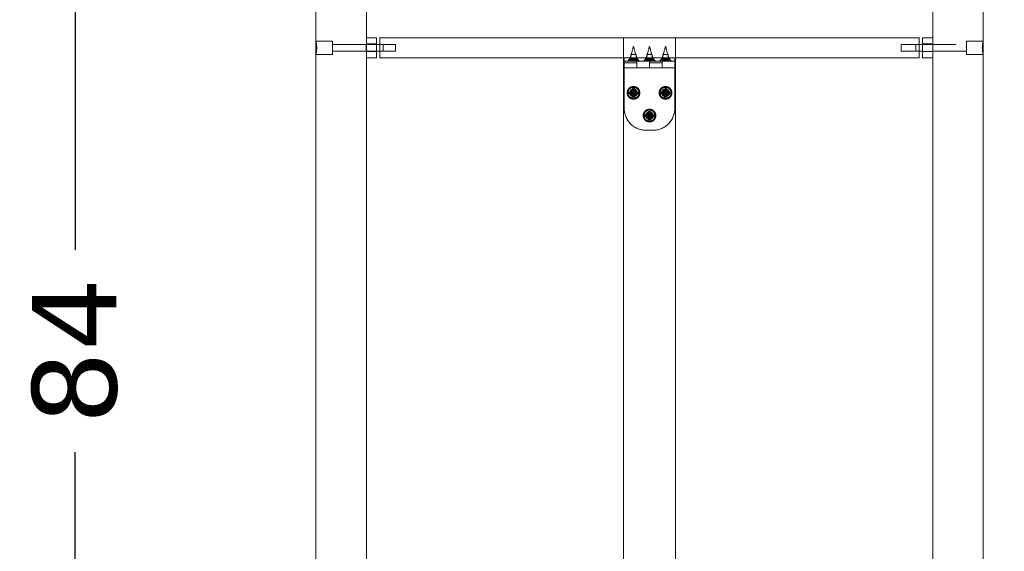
# Model space of a CAD drawing. Header units: centimetres. Extents: x 43 to 219, y 1 to 250.
# Tile 7 of 11: x 47 to 105, y 152 to 184. Entities that reach past the tile are written whole.
import ezdxf

# ---------------------------------------------------------------- set-up
doc = ezdxf.new("R2010")
doc.units = ezdxf.units.CM
doc.header["$MEASUREMENT"] = 0
doc.linetypes.add('Nascosto', pattern=[4, 2, -2])
doc.layers.add('Make2D$Nascosto$Curve', color=7, linetype='Nascosto', true_color=0x8c8c8c)
doc.layers.add('Make2D$Visibile$Curve', color=7, linetype='Continuous', true_color=0x000000)
doc.layers.add('Make2D$Visibile$CurveSilhouetteScena', color=7, linetype='Continuous', lineweight=50, true_color=0x000000)
doc.styles.get("Standard").update_dxf_attribs({"font": 'verdana.ttf'})
doc.dimstyles.new('MDF', dxfattribs={"dimtxt": 5, "dimasz": 2.5, "dimexe": 0.18, "dimexo": 0.0625, "dimgap": 2, "dimtad": 0, "dimdec": 0, "dimrnd": 1, "dimzin": 0, "dimdsep": 46, "dimtxsty": 'Standard', "dimblk": 'DOT', "dimcen": 0.09, "dimse1": 1, "dimse2": 1, "dimclrd": 1, "dimclrt": 1, "dimadec": 0, "dimazin": 0, "dimtfac": 1, "dimtdec": 0, "dimtofl": 0, "dimtmove": 0, "dimatfit": 3, "dimldrblk": 'DOTBLANK', "dimfxl": 1, "dimtfillclr": 1, "dimtolj": 1, "dimtzin": 0, "dimarcsym": 0})

# ---------------------------------------------------------------- blocks, each defined once
blk = doc.blocks.new('_Dot')
at = {"color": 0, "linetype": 'ByBlock', "lineweight": -2}
blk.add_line((-0.5, 0), (-1, 0), dxfattribs=at)
at = {"color": 0, "linetype": 'ByBlock', "const_width": 0.5}
blk.add_lwpolyline([(-0.25, 0, 1), (0.25, 0, 1)], format="xyb", close=True, dxfattribs=at)
blk = doc.blocks.new('*D22')
at = {"color": 1, "lineweight": -2, "transparency": 16777216}
for p, q in [((66.621, 224.129), (77.905, 224.129)), ((101.221, 224.129), (89.938, 224.129))]:
    blk.add_line(p, q, dxfattribs=at)
at = {"layer": 'Defpoints', "color": 0, "transparency": 16777216}
for p in [(103.721, 224.129), (64.121, 165.542), (103.721, 165.542)]:
    blk.add_point(p, dxfattribs=at)
at = {"color": 1, "lineweight": -2, "transparency": 16777216, "xscale": 2.5, "yscale": 2.5, "zscale": 2.5, "rotation": 180}
blk.add_blockref('_Dot', (64.121, 224.129), dxfattribs=at)
at = {"color": 1, "lineweight": -2, "transparency": 16777216, "xscale": 2.5, "yscale": 2.5, "zscale": 2.5}
blk.add_blockref('_Dot', (103.721, 224.129), dxfattribs=at)
at = {"color": 1, "transparency": 16777216, "insert": (83.921, 224.129), "char_height": 5, "attachment_point": 5}
blk.add_mtext('\\A1;40', dxfattribs=at)
blk = doc.blocks.new('_DotBlank')
at = {"color": 0, "linetype": 'ByBlock', "lineweight": -2}
blk.add_line((-0.5, 0), (-1, 0), dxfattribs=at)
blk.add_circle((0, 0), 0.5, dxfattribs=at)
blk = doc.blocks.new('*D23')
at = {"color": 1, "lineweight": -2, "transparency": 16777216}
for p, q in [((49.835, 203.842), (49.835, 170.143)), ((49.835, 124.442), (49.835, 158.141))]:
    blk.add_line(p, q, dxfattribs=at)
at = {"layer": 'Defpoints', "color": 0, "transparency": 16777216}
for p in [(65.621, 206.342), (49.835, 121.942), (65.621, 121.942)]:
    blk.add_point(p, dxfattribs=at)
at = {"color": 1, "lineweight": -2, "transparency": 16777216, "xscale": 2.5, "yscale": 2.5, "zscale": 2.5}
for p, rotation in [((49.835, 206.342), 90), ((49.835, 121.942), 270)]:
    blk.add_blockref('_Dot', p, dxfattribs=dict(at, rotation=rotation))
at = {"color": 1, "transparency": 16777216, "insert": (49.835, 164.142), "char_height": 5, "attachment_point": 5, "rotation": 90}
blk.add_mtext('\\A1;84', dxfattribs=at)

msp = doc.modelspace()

# ---------------------------------------------------------------- linework, layer by layer
at = {"layer": 'Make2D$Nascosto$Curve', "color": 0, "lineweight": 9}
for points, degree in [([(64.121, 182.542), (64.621, 182.542), (65.121, 182.542)], 2), ([(65.121, 182.342), (66.121, 182.342), (67.121, 182.342)], 2), ([(67.121, 182.367), (67.421, 182.367), (67.721, 182.367)], 2), ([(67.121, 182.342), (67.421, 182.342), (67.721, 182.342)], 2), ([(67.921, 182.342), (68.021, 182.342), (68.121, 182.342)], 2), ([(68.121, 182.342), (68.489, 182.342), (68.857, 182.342)], 2), ([(82.371, 181.542), (82.371, 182.142), (82.371, 182.742)], 2), ([(85.471, 182.742), (85.471, 182.142), (85.471, 181.542)], 2), ([(98.857, 182.342), (99.389, 182.342), (99.921, 182.342)], 2), ([(100.121, 182.367), (100.421, 182.367), (100.721, 182.367)], 2), ([(100.121, 182.342), (101.421, 182.342), (102.721, 182.342)], 2), ([(102.721, 182.542), (103.221, 182.542), (103.721, 182.542)], 2), ([(65.121, 181.742), (64.621, 181.742), (64.121, 181.742)], 2), ([(67.121, 181.942), (66.121, 181.942), (65.121, 181.942)], 2), ([(67.721, 181.942), (67.421, 181.942), (67.121, 181.942)], 2), ([(67.721, 181.917), (67.421, 181.917), (67.121, 181.917)], 2), ([(68.121, 181.942), (68.021, 181.942), (67.921, 181.942)], 2), ([(68.857, 181.942), (68.489, 181.942), (68.121, 181.942)], 2), ([(82.771, 181.542), (82.795, 181.609), (82.818, 181.675), (82.841, 181.742)], 3), ([(82.821, 181.542), (82.821, 181.642), (82.821, 181.742)], 2), ([(83.101, 181.742), (83.125, 181.675), (83.148, 181.609), (83.171, 181.542)], 3), ([(83.121, 181.742), (83.121, 181.642), (83.121, 181.542)], 2), ([(83.721, 181.542), (83.745, 181.609), (83.768, 181.675), (83.791, 181.742)], 3), ([(83.771, 181.542), (83.771, 181.642), (83.771, 181.742)], 2), ([(84.051, 181.742), (84.075, 181.675), (84.098, 181.609), (84.121, 181.542)], 3), ([(84.071, 181.742), (84.071, 181.642), (84.071, 181.542)], 2), ([(84.671, 181.542), (84.695, 181.609), (84.718, 181.675), (84.741, 181.742)], 3), ([(84.721, 181.542), (84.721, 181.642), (84.721, 181.742)], 2), ([(85.001, 181.742), (85.025, 181.675), (85.048, 181.609), (85.071, 181.542)], 3), ([(85.021, 181.742), (85.021, 181.642), (85.021, 181.542)], 2), ([(99.921, 181.942), (99.389, 181.942), (98.857, 181.942)], 2), ([(102.721, 181.942), (101.421, 181.942), (100.121, 181.942)], 2), ([(100.721, 181.917), (100.421, 181.917), (100.121, 181.917)], 2), ([(103.721, 181.742), (103.221, 181.742), (102.721, 181.742)], 2), ([(82.421, 181.242), (82.796, 181.242), (83.171, 181.242)], 2), ([(82.596, 181.342), (82.671, 181.417), (82.746, 181.492)], 2), ([(82.646, 181.342), (82.688, 181.409), (82.73, 181.475), (82.771, 181.542)], 3), ([(82.721, 181.342), (82.754, 181.385), (82.787, 181.429)], 2), ([(82.746, 181.492), (82.746, 181.517), (82.746, 181.542)], 2), ([(82.76, 181.342), (82.773, 181.385), (82.787, 181.429)], 2), ([(82.787, 181.429), (82.879, 181.429), (82.971, 181.429)], 2), ([(82.83, 181.342), (82.862, 181.385), (82.895, 181.429)], 2), ([(82.922, 181.342), (82.908, 181.385), (82.895, 181.429)], 2), ([(82.971, 181.429), (82.939, 181.385), (82.906, 181.342)], 2), ([(82.906, 181.342), (82.914, 181.342), (82.922, 181.342)], 2), ([(82.944, 181.342), (82.958, 181.385), (82.971, 181.429)], 2), ([(82.999, 181.342), (82.985, 181.385), (82.971, 181.429)], 2), ([(83.037, 181.342), (83.004, 181.385), (82.971, 181.429)], 2), ([(83.048, 181.429), (83.01, 181.429), (82.971, 181.429)], 2), ([(83.021, 181.342), (83.035, 181.385), (83.048, 181.429)], 2), ([(83.156, 181.429), (83.102, 181.429), (83.048, 181.429)], 2), ([(83.113, 181.342), (83.081, 181.385), (83.048, 181.429)], 2), ([(83.222, 181.342), (83.167, 181.342), (83.113, 181.342)], 2), ([(83.183, 181.342), (83.17, 181.385), (83.156, 181.429)], 2), ([(83.222, 181.342), (83.189, 181.385), (83.156, 181.429)], 2), ([(83.171, 181.542), (83.213, 181.475), (83.255, 181.409), (83.296, 181.342)], 3), ([(83.196, 181.542), (83.196, 181.517), (83.196, 181.492)], 2), ([(83.196, 181.492), (83.271, 181.417), (83.346, 181.342)], 2), ([(83.546, 181.342), (83.621, 181.417), (83.696, 181.492)], 2), ([(83.596, 181.342), (83.638, 181.409), (83.68, 181.475), (83.721, 181.542)], 3), ([(83.671, 181.342), (83.704, 181.385), (83.737, 181.429)], 2), ([(83.696, 181.492), (83.696, 181.517), (83.696, 181.542)], 2), ([(83.71, 181.342), (83.723, 181.385), (83.737, 181.429)], 2), ([(83.737, 181.429), (83.829, 181.429), (83.921, 181.429)], 2), ([(83.78, 181.342), (83.812, 181.385), (83.845, 181.429)], 2), ([(83.872, 181.342), (83.858, 181.385), (83.845, 181.429)], 2), ([(83.921, 181.429), (83.889, 181.385), (83.856, 181.342)], 2), ([(83.856, 181.342), (83.864, 181.342), (83.872, 181.342)], 2), ([(83.894, 181.342), (83.908, 181.385), (83.921, 181.429)], 2), ([(83.949, 181.342), (83.935, 181.385), (83.921, 181.429)], 2), ([(83.987, 181.342), (83.954, 181.385), (83.921, 181.429)], 2), ([(83.998, 181.429), (83.96, 181.429), (83.921, 181.429)], 2), ([(83.921, 181.242), (84.296, 181.242), (84.671, 181.242)], 2), ([(83.971, 181.342), (83.985, 181.385), (83.998, 181.429)], 2), ([(84.106, 181.429), (84.052, 181.429), (83.998, 181.429)], 2), ([(84.063, 181.342), (84.031, 181.385), (83.998, 181.429)], 2), ([(84.122, 181.342), (84.092, 181.342), (84.063, 181.342)], 2), ([(84.133, 181.342), (84.12, 181.385), (84.106, 181.429)], 2), ([(84.172, 181.342), (84.139, 181.385), (84.106, 181.429)], 2), ([(84.121, 181.542), (84.163, 181.475), (84.205, 181.409), (84.246, 181.342)], 3), ([(84.146, 181.542), (84.146, 181.517), (84.146, 181.492)], 2), ([(84.146, 181.492), (84.221, 181.417), (84.296, 181.342)], 2), ([(84.496, 181.342), (84.571, 181.417), (84.646, 181.492)], 2), ([(84.546, 181.342), (84.588, 181.409), (84.63, 181.475), (84.671, 181.542)], 3), ([(84.621, 181.342), (84.654, 181.385), (84.687, 181.429)], 2), ([(84.646, 181.492), (84.646, 181.517), (84.646, 181.542)], 2), ([(84.66, 181.342), (84.673, 181.385), (84.687, 181.429)], 2), ([(84.687, 181.429), (84.779, 181.429), (84.871, 181.429)], 2), ([(84.73, 181.342), (84.762, 181.385), (84.795, 181.429)], 2), ([(84.822, 181.342), (84.808, 181.385), (84.795, 181.429)], 2), ([(84.871, 181.429), (84.839, 181.385), (84.806, 181.342)], 2), ([(84.806, 181.342), (84.814, 181.342), (84.822, 181.342)], 2), ([(84.844, 181.342), (84.858, 181.385), (84.871, 181.429)], 2), ([(84.899, 181.342), (84.885, 181.385), (84.871, 181.429)], 2), ([(84.937, 181.342), (84.904, 181.385), (84.871, 181.429)], 2), ([(84.948, 181.429), (84.91, 181.429), (84.871, 181.429)], 2), ([(84.921, 181.342), (84.935, 181.385), (84.948, 181.429)], 2), ([(85.056, 181.429), (85.002, 181.429), (84.948, 181.429)], 2), ([(85.013, 181.342), (84.981, 181.385), (84.948, 181.429)], 2), ([(85.122, 181.342), (85.067, 181.342), (85.013, 181.342)], 2), ([(85.083, 181.342), (85.07, 181.385), (85.056, 181.429)], 2), ([(85.122, 181.342), (85.089, 181.385), (85.056, 181.429)], 2), ([(85.071, 181.542), (85.113, 181.475), (85.155, 181.409), (85.196, 181.342)], 3), ([(85.096, 181.542), (85.096, 181.517), (85.096, 181.492)], 2), ([(85.096, 181.492), (85.171, 181.417), (85.246, 181.342)], 2), ([(83.171, 180.959), (82.796, 180.959), (82.421, 180.959)], 2), ([(83.171, 180.959), (83.546, 180.959), (83.921, 180.959)], 2), ([(84.671, 180.959), (84.296, 180.959), (83.921, 180.959)], 2), ([(84.671, 180.959), (85.046, 180.959), (85.421, 180.959)], 2)]:
    msp.add_open_spline(points, degree=degree, dxfattribs=at)
for points, weights in [([(65.121, 182.542), (65.121, 182.542), (65.121, 182.394)], [1, 0.835259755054, 0.855838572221]), ([(65.121, 182.342), (65.121, 182.37), (65.121, 182.394)], [0.961633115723, 0.977554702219, 1]), ([(68.857, 182.342), (68.857, 182.342), (68.857, 182.142)], [1, 0.707106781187, 1]), ([(68.857, 182.142), (68.857, 181.942), (68.857, 181.942)], [1, 0.707106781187, 1]), ([(99.721, 182.074), (99.721, 181.942), (99.721, 181.942)], [1, 0.818864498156, 1]), ([(102.721, 181.742), (102.721, 181.742), (102.721, 181.8)], [1, 0.896294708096, 0.866027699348]), ([(82.746, 181.492), (82.746, 181.492), (82.971, 181.492)], [0.999999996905, 0.707106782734, 1]), ([(82.971, 181.492), (83.196, 181.492), (83.196, 181.492)], [1, 0.707106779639, 1.00000000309]), ([(83.696, 181.492), (83.696, 181.492), (83.921, 181.492)], [0.999999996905, 0.707106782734, 1]), ([(83.921, 181.492), (84.146, 181.492), (84.146, 181.492)], [1, 0.707106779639, 1.00000000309]), ([(84.646, 181.492), (84.646, 181.492), (84.871, 181.492)], [0.999999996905, 0.707106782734, 1]), ([(84.871, 181.492), (85.096, 181.492), (85.096, 181.492)], [1, 0.707106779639, 1.00000000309])]:
    msp.add_rational_spline(points, weights, degree=2, dxfattribs=at)
for points, weights, knots in [([(65.121, 182.342), (65.121, 182.249), (65.121, 182.142), (65.121, 181.742), (65.121, 181.742)], [0.868347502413, 0.900099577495, 1, 0.707106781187, 1], [4.140108, 4.140108, 4.140108, 6.283185, 6.283185, 12.566371, 12.566371, 12.566371]), ([(68.121, 181.942), (68.121, 181.942), (68.121, 182.142), (68.121, 182.342), (68.121, 182.342)], [1, 0.707106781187, 1, 0.707106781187, 1], [1.314911, 1.314911, 1.314911, 4.456504, 4.456504, 7.598096, 7.598096, 7.598096]), ([(98.857, 181.942), (98.857, 181.942), (98.857, 182.142), (98.857, 182.342), (98.857, 182.342)], [1, 0.707106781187, 1, 0.707106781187, 1], [3.141595, 3.141595, 3.141595, 6.283189, 6.283189, 9.424784, 9.424784, 9.424784]), ([(99.721, 182.342), (99.721, 182.342), (99.721, 182.257), (99.721, 182.172), (99.721, 182.074)], [1, 0.887126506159, 1, 0.887126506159, 1], [8.728651, 8.728651, 8.728651, 10.647511, 10.647511, 12.566371, 12.566371, 12.566371]), ([(102.721, 182.542), (102.721, 182.542), (102.721, 182.25), (102.721, 181.957), (102.721, 181.8)], [1, 0.796566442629, 1, 0.796566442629, 1], [14.745508, 14.745508, 14.745508, 19.939125, 19.939125, 25.132741, 25.132741, 25.132741]), ([(82.821, 181.742), (82.821, 181.742), (82.971, 181.742), (83.121, 181.742), (83.121, 181.742)], [1, 0.707106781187, 1, 0.707106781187, 1], [2.356194, 2.356194, 2.356194, 4.712389, 4.712389, 7.068583, 7.068583, 7.068583]), ([(83.771, 181.742), (83.771, 181.742), (83.921, 181.742), (84.071, 181.742), (84.071, 181.742)], [1, 0.707106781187, 1, 0.707106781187, 1], [2.356194, 2.356194, 2.356194, 4.712389, 4.712389, 7.068583, 7.068583, 7.068583]), ([(83.971, 181.742), (84.021, 181.742), (84.042, 181.742), (84.051, 181.742), (84.051, 181.742)], [0.853553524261, 0.853693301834, 1, 0.923806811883, 0.887255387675], [5.106064, 5.106064, 5.106064, 6.126106, 6.126106, 6.65732, 6.65732, 6.65732]), ([(84.721, 181.742), (84.721, 181.742), (84.871, 181.742), (85.021, 181.742), (85.021, 181.742)], [1, 0.707106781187, 1, 0.707106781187, 1], [2.356194, 2.356194, 2.356194, 4.712389, 4.712389, 7.068583, 7.068583, 7.068583]), ([(83.048, 181.542), (83.125, 181.542), (83.156, 181.542), (83.171, 181.542), (83.171, 181.542)], [0.853553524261, 0.853693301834, 1, 0.923806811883, 0.887255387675], [7.855482, 7.855482, 7.855482, 9.424778, 9.424778, 10.242031, 10.242031, 10.242031]), ([(83.171, 181.542), (83.171, 181.542), (83.171, 181.435), (83.171, 181.394), (83.171, 181.342)], [1, 0.906794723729, 1, 0.96126087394, 0.954724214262], [0, 0, 0, 2.789424, 2.789424, 3.948798, 3.948798, 3.948798]), ([(83.921, 181.342), (83.921, 181.394), (83.921, 181.435), (83.921, 181.542), (83.921, 181.542)], [0.954724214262, 0.96126087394, 1, 0.906794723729, 1], [7.208896, 7.208896, 7.208896, 8.368271, 8.368271, 11.157695, 11.157695, 11.157695]), ([(84.671, 181.542), (84.671, 181.538), (84.671, 181.435), (84.671, 181.394), (84.671, 181.342)], [0.994356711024, 0.90970738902, 1, 0.96126087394, 0.954724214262], [0.08717, 0.08717, 0.08717, 2.789424, 2.789424, 3.948798, 3.948798, 3.948798]), ([(82.971, 179.142), (82.646, 179.142), (82.646, 179.467), (82.646, 179.792), (82.971, 179.792), (83.296, 179.792), (83.296, 179.467), (83.296, 179.142), (82.971, 179.142)], [1, 0.707106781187, 1, 0.707106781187, 1, 0.707106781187, 1, 0.707106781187, 1], [0, 0, 0, 5.105088, 5.105088, 10.210176, 10.210176, 15.315264, 15.315264, 20.420352, 20.420352, 20.420352]), ([(82.971, 179.242), (82.746, 179.242), (82.746, 179.467), (82.746, 179.692), (82.971, 179.692)], [1, 0.707106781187, 1, 0.707106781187, 1], [-9, -9, -9, -4.5, -4.5, 0, 0, 0]), ([(82.971, 179.267), (83.171, 179.267), (83.171, 179.467), (83.171, 179.667), (82.971, 179.667), (82.771, 179.667), (82.771, 179.467), (82.771, 179.267), (82.971, 179.267)], [1, 0.707106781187, 1, 0.707106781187, 1, 0.707106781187, 1, 0.707106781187, 1], [0, 0, 0, 3.141593, 3.141593, 6.283185, 6.283185, 9.424778, 9.424778, 12.566371, 12.566371, 12.566371]), ([(82.971, 179.317), (82.821, 179.317), (82.821, 179.467), (82.821, 179.617), (82.971, 179.617), (83.121, 179.617), (83.121, 179.467), (83.121, 179.317), (82.971, 179.317)], [1, 0.707106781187, 1, 0.707106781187, 1, 0.707106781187, 1, 0.707106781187, 1], [-9.424778, -9.424778, -9.424778, -7.068583, -7.068583, -4.712389, -4.712389, -2.356194, -2.356194, 0, 0, 0]), ([(82.971, 179.337), (83.101, 179.337), (83.101, 179.467), (83.101, 179.597), (82.971, 179.597), (82.841, 179.597), (82.841, 179.467), (82.841, 179.337), (82.971, 179.337)], [1, 0.707106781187, 1, 0.707106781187, 1, 0.707106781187, 1, 0.707106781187, 1], [0, 0, 0, 2.042035, 2.042035, 4.08407, 4.08407, 6.126106, 6.126106, 8.168141, 8.168141, 8.168141]), ([(82.971, 179.692), (83.196, 179.692), (83.196, 179.467), (83.196, 179.242), (82.971, 179.242)], [1, 0.707106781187, 1, 0.707106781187, 1], [-9, -9, -9, -4.5, -4.5, 0, 0, 0]), ([(85.195, 179.441), (85.169, 179.117), (84.845, 179.143), (84.521, 179.169), (84.548, 179.493), (84.574, 179.817), (84.898, 179.791), (85.221, 179.765), (85.195, 179.441)], [1, 0.707106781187, 1, 0.707106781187, 1, 0.707106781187, 1, 0.707106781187, 1], [0, 0, 0, 5.105088, 5.105088, 10.210176, 10.210176, 15.315264, 15.315264, 20.420352, 20.420352, 20.420352]), ([(84.871, 179.242), (84.646, 179.242), (84.646, 179.467), (84.646, 179.692), (84.871, 179.692)], [1, 0.707106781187, 1, 0.707106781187, 1], [-9, -9, -9, -4.5, -4.5, 0, 0, 0]), ([(85.071, 179.451), (85.087, 179.65), (84.888, 179.666), (84.688, 179.682), (84.672, 179.483), (84.656, 179.284), (84.855, 179.268), (85.055, 179.252), (85.071, 179.451)], [1, 0.707106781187, 1, 0.707106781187, 1, 0.707106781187, 1, 0.707106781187, 1], [0, 0, 0, 3.141593, 3.141593, 6.283185, 6.283185, 9.424778, 9.424778, 12.566371, 12.566371, 12.566371]), ([(84.871, 179.317), (84.721, 179.317), (84.721, 179.467), (84.721, 179.617), (84.871, 179.617), (85.021, 179.617), (85.021, 179.467), (85.021, 179.317), (84.871, 179.317)], [1, 0.707106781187, 1, 0.707106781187, 1, 0.707106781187, 1, 0.707106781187, 1], [-9.424778, -9.424778, -9.424778, -7.068583, -7.068583, -4.712389, -4.712389, -2.356194, -2.356194, 0, 0, 0]), ([(85.001, 179.457), (85.011, 179.586), (84.882, 179.597), (84.752, 179.607), (84.742, 179.477), (84.731, 179.348), (84.861, 179.337), (84.991, 179.327), (85.001, 179.457)], [1, 0.707106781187, 1, 0.707106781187, 1, 0.707106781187, 1, 0.707106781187, 1], [0, 0, 0, 2.042035, 2.042035, 4.08407, 4.08407, 6.126106, 6.126106, 8.168141, 8.168141, 8.168141]), ([(84.871, 179.692), (85.096, 179.692), (85.096, 179.467), (85.096, 179.242), (84.871, 179.242)], [1, 0.707106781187, 1, 0.707106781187, 1], [-9, -9, -9, -4.5, -4.5, 0, 0, 0]), ([(83.921, 177.792), (83.596, 177.792), (83.596, 178.117), (83.596, 178.442), (83.921, 178.442), (84.246, 178.442), (84.246, 178.117), (84.246, 177.792), (83.921, 177.792)], [1, 0.707106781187, 1, 0.707106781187, 1, 0.707106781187, 1, 0.707106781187, 1], [0, 0, 0, 5.105088, 5.105088, 10.210176, 10.210176, 15.315264, 15.315264, 20.420352, 20.420352, 20.420352]), ([(83.921, 177.892), (83.696, 177.892), (83.696, 178.117), (83.696, 178.342), (83.921, 178.342)], [1, 0.707106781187, 1, 0.707106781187, 1], [-9, -9, -9, -4.5, -4.5, 0, 0, 0]), ([(83.921, 177.917), (84.121, 177.917), (84.121, 178.117), (84.121, 178.317), (83.921, 178.317), (83.721, 178.317), (83.721, 178.117), (83.721, 177.917), (83.921, 177.917)], [1, 0.707106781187, 1, 0.707106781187, 1, 0.707106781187, 1, 0.707106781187, 1], [0, 0, 0, 3.141593, 3.141593, 6.283185, 6.283185, 9.424778, 9.424778, 12.566371, 12.566371, 12.566371]), ([(83.921, 177.967), (83.771, 177.967), (83.771, 178.117), (83.771, 178.267), (83.921, 178.267), (84.071, 178.267), (84.071, 178.117), (84.071, 177.967), (83.921, 177.967)], [1, 0.707106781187, 1, 0.707106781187, 1, 0.707106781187, 1, 0.707106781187, 1], [-9.424778, -9.424778, -9.424778, -7.068583, -7.068583, -4.712389, -4.712389, -2.356194, -2.356194, 0, 0, 0]), ([(83.921, 177.987), (84.051, 177.987), (84.051, 178.117), (84.051, 178.247), (83.921, 178.247), (83.791, 178.247), (83.791, 178.117), (83.791, 177.987), (83.921, 177.987)], [1, 0.707106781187, 1, 0.707106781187, 1, 0.707106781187, 1, 0.707106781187, 1], [0, 0, 0, 2.042035, 2.042035, 4.08407, 4.08407, 6.126106, 6.126106, 8.168141, 8.168141, 8.168141]), ([(83.921, 178.342), (84.146, 178.342), (84.146, 178.117), (84.146, 177.892), (83.921, 177.892)], [1, 0.707106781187, 1, 0.707106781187, 1], [-9, -9, -9, -4.5, -4.5, 0, 0, 0])]:
    msp.add_rational_spline(points, weights, degree=2, knots=knots, dxfattribs=at)
for points, knots in [([(82.841, 181.742), (82.881, 181.893), (82.92, 182.045), (82.96, 182.196), (82.964, 182.212), (82.968, 182.227), (82.971, 182.242)], [0.516748, 0.516748, 0.516748, 0.516748, 5.209402, 5.209402, 5.209402, 5.682984, 5.682984, 5.682984, 5.682984]), ([(82.971, 182.242), (82.975, 182.227), (82.979, 182.212), (82.983, 182.196), (83.023, 182.045), (83.062, 181.893), (83.101, 181.742)], [-0.473582, -0.473582, -0.473582, -0.473582, 0, 0, 0, 4.692655, 4.692655, 4.692655, 4.692655]), ([(83.791, 181.742), (83.831, 181.893), (83.87, 182.045), (83.91, 182.196), (83.914, 182.212), (83.918, 182.227), (83.921, 182.242)], [0.516748, 0.516748, 0.516748, 0.516748, 5.209402, 5.209402, 5.209402, 5.682984, 5.682984, 5.682984, 5.682984]), ([(83.921, 182.242), (83.925, 182.227), (83.929, 182.212), (83.933, 182.196), (83.973, 182.045), (84.012, 181.893), (84.051, 181.742)], [-0.473582, -0.473582, -0.473582, -0.473582, 0, 0, 0, 4.692655, 4.692655, 4.692655, 4.692655]), ([(84.741, 181.742), (84.781, 181.893), (84.82, 182.045), (84.86, 182.196), (84.864, 182.212), (84.868, 182.227), (84.871, 182.242)], [0.516748, 0.516748, 0.516748, 0.516748, 5.209402, 5.209402, 5.209402, 5.682984, 5.682984, 5.682984, 5.682984]), ([(84.871, 182.242), (84.875, 182.227), (84.879, 182.212), (84.883, 182.196), (84.923, 182.045), (84.962, 181.893), (85.001, 181.742)], [-0.473582, -0.473582, -0.473582, -0.473582, 0, 0, 0, 4.692655, 4.692655, 4.692655, 4.692655])]:
    msp.add_open_spline(points, degree=3, knots=knots, dxfattribs=at)
at = {"layer": 'Make2D$Visibile$Curve', "color": 0, "lineweight": 9}
for points in [[(64.121, 182.542), (64.121, 193.692), (64.121, 204.842)], [(103.721, 204.842), (103.721, 193.692), (103.721, 182.542)], [(67.121, 199.364), (67.121, 191.053), (67.121, 182.742)], [(100.721, 182.742), (100.721, 191.053), (100.721, 199.364)], [(67.121, 182.742), (67.421, 182.742), (67.721, 182.742)], [(67.721, 182.342), (67.821, 182.342), (67.921, 182.342)], [(67.921, 182.342), (67.921, 182.542), (67.921, 182.742)], [(99.921, 182.742), (99.921, 182.542), (99.921, 182.342)], [(99.921, 182.342), (100.021, 182.342), (100.121, 182.342)], [(100.121, 182.742), (100.421, 182.742), (100.721, 182.742)], [(64.121, 149.342), (64.121, 165.542), (64.121, 181.742)], [(67.921, 181.942), (67.821, 181.942), (67.721, 181.942)], [(67.921, 181.542), (67.921, 181.742), (67.921, 181.942)], [(100.121, 181.942), (100.021, 181.942), (99.921, 181.942)], [(99.921, 181.942), (99.921, 181.742), (99.921, 181.542)], [(103.721, 181.742), (103.721, 165.542), (103.721, 149.342)], [(67.121, 181.542), (67.121, 165.542), (67.121, 149.542)], [(67.721, 181.542), (67.421, 181.542), (67.121, 181.542)], [(82.371, 149.542), (82.371, 165.542), (82.371, 181.542)], [(82.421, 181.342), (82.421, 181.442), (82.421, 181.542)], [(83.721, 181.342), (83.921, 181.342), (84.121, 181.342)], [(85.421, 181.542), (85.421, 181.442), (85.421, 181.342)], [(85.471, 181.542), (85.471, 165.542), (85.471, 149.542)], [(100.721, 181.542), (100.421, 181.542), (100.121, 181.542)], [(100.721, 149.542), (100.721, 165.542), (100.721, 181.542)], [(82.421, 178.542), (82.421, 179.742), (82.421, 180.942)], [(83.171, 180.942), (82.796, 180.942), (82.421, 180.942)], [(83.921, 180.942), (83.546, 180.942), (83.171, 180.942)], [(84.671, 180.942), (84.296, 180.942), (83.921, 180.942)], [(85.421, 180.942), (85.046, 180.942), (84.671, 180.942)], [(85.421, 178.542), (85.421, 179.742), (85.421, 180.942)], [(82.721, 179.517), (82.746, 179.492), (82.771, 179.467)], [(82.921, 179.517), (82.821, 179.517), (82.721, 179.517)], [(82.721, 179.517), (82.721, 179.467), (82.721, 179.417)], [(82.721, 179.417), (82.746, 179.442), (82.771, 179.467)], [(82.721, 179.417), (82.821, 179.417), (82.921, 179.417)], [(82.771, 179.467), (82.871, 179.467), (82.971, 179.467)], [(82.921, 179.717), (82.946, 179.692), (82.971, 179.667)], [(82.921, 179.717), (82.921, 179.617), (82.921, 179.517)], [(83.021, 179.717), (82.971, 179.717), (82.921, 179.717)], [(82.921, 179.517), (82.946, 179.492), (82.971, 179.467)], [(82.921, 179.417), (82.946, 179.442), (82.971, 179.467)], [(82.921, 179.417), (82.921, 179.317), (82.921, 179.217)], [(83.021, 179.717), (82.996, 179.692), (82.971, 179.667)], [(82.971, 179.667), (82.971, 179.567), (82.971, 179.467)], [(82.971, 179.467), (82.996, 179.492), (83.021, 179.517)], [(82.971, 179.267), (82.971, 179.367), (82.971, 179.467)], [(83.171, 179.467), (83.071, 179.467), (82.971, 179.467)], [(83.021, 179.417), (82.996, 179.442), (82.971, 179.467)], [(83.021, 179.517), (83.021, 179.617), (83.021, 179.717)], [(83.221, 179.517), (83.121, 179.517), (83.021, 179.517)], [(83.021, 179.217), (83.021, 179.317), (83.021, 179.417)], [(83.021, 179.417), (83.121, 179.417), (83.221, 179.417)], [(83.221, 179.517), (83.196, 179.492), (83.171, 179.467)], [(83.221, 179.417), (83.196, 179.442), (83.171, 179.467)], [(83.221, 179.417), (83.221, 179.467), (83.221, 179.517)], [(84.626, 179.537), (84.622, 179.487), (84.618, 179.437)], [(84.618, 179.437), (84.645, 179.46), (84.672, 179.483)], [(84.618, 179.437), (84.718, 179.429), (84.818, 179.421)], [(84.626, 179.537), (84.649, 179.51), (84.672, 179.483)], [(84.826, 179.521), (84.726, 179.529), (84.626, 179.537)], [(84.672, 179.483), (84.772, 179.475), (84.871, 179.467)], [(84.818, 179.421), (84.81, 179.322), (84.802, 179.222)], [(84.818, 179.421), (84.845, 179.444), (84.871, 179.467)], [(84.842, 179.72), (84.834, 179.621), (84.826, 179.521)], [(84.871, 179.467), (84.849, 179.494), (84.826, 179.521)], [(84.842, 179.72), (84.865, 179.693), (84.888, 179.666)], [(84.941, 179.712), (84.892, 179.716), (84.842, 179.72)], [(84.855, 179.268), (84.863, 179.367), (84.871, 179.467)], [(84.888, 179.666), (84.879, 179.567), (84.871, 179.467)], [(84.925, 179.513), (84.898, 179.49), (84.871, 179.467)], [(85.071, 179.451), (84.971, 179.459), (84.871, 179.467)], [(84.917, 179.413), (84.894, 179.44), (84.871, 179.467)], [(84.941, 179.712), (84.914, 179.689), (84.888, 179.666)], [(84.901, 179.214), (84.909, 179.314), (84.917, 179.413)], [(84.917, 179.413), (85.017, 179.405), (85.117, 179.397)], [(84.925, 179.513), (84.933, 179.613), (84.941, 179.712)], [(85.125, 179.497), (85.025, 179.505), (84.925, 179.513)], [(85.125, 179.497), (85.098, 179.474), (85.071, 179.451)], [(85.117, 179.397), (85.094, 179.424), (85.071, 179.451)], [(85.117, 179.397), (85.121, 179.447), (85.125, 179.497)], [(82.921, 179.217), (82.946, 179.242), (82.971, 179.267)], [(82.921, 179.217), (82.971, 179.217), (83.021, 179.217)], [(83.021, 179.217), (82.996, 179.242), (82.971, 179.267)], [(84.802, 179.222), (84.829, 179.245), (84.855, 179.268)], [(84.802, 179.222), (84.851, 179.218), (84.901, 179.214)], [(84.901, 179.214), (84.878, 179.241), (84.855, 179.268)], [(83.871, 178.367), (83.896, 178.342), (83.921, 178.317)], [(83.871, 178.367), (83.871, 178.267), (83.871, 178.167)], [(83.971, 178.367), (83.921, 178.367), (83.871, 178.367)], [(83.971, 178.367), (83.946, 178.342), (83.921, 178.317)], [(83.921, 178.317), (83.921, 178.217), (83.921, 178.117)], [(83.971, 178.167), (83.971, 178.267), (83.971, 178.367)], [(83.671, 178.167), (83.696, 178.142), (83.721, 178.117)], [(83.871, 178.167), (83.771, 178.167), (83.671, 178.167)], [(83.671, 178.167), (83.671, 178.117), (83.671, 178.067)], [(83.671, 178.067), (83.696, 178.092), (83.721, 178.117)], [(83.671, 178.067), (83.771, 178.067), (83.871, 178.067)], [(83.721, 178.117), (83.821, 178.117), (83.921, 178.117)], [(83.871, 178.167), (83.896, 178.142), (83.921, 178.117)], [(83.871, 178.067), (83.896, 178.092), (83.921, 178.117)], [(83.871, 178.067), (83.871, 177.967), (83.871, 177.867)], [(83.871, 177.867), (83.896, 177.892), (83.921, 177.917)], [(83.871, 177.867), (83.921, 177.867), (83.971, 177.867)], [(83.921, 178.117), (83.946, 178.142), (83.971, 178.167)], [(83.921, 177.917), (83.921, 178.017), (83.921, 178.117)], [(84.121, 178.117), (84.021, 178.117), (83.921, 178.117)], [(83.971, 178.067), (83.946, 178.092), (83.921, 178.117)], [(83.971, 177.867), (83.946, 177.892), (83.921, 177.917)], [(84.171, 178.167), (84.071, 178.167), (83.971, 178.167)], [(83.971, 177.867), (83.971, 177.967), (83.971, 178.067)], [(83.971, 178.067), (84.071, 178.067), (84.171, 178.067)], [(84.171, 178.167), (84.146, 178.142), (84.121, 178.117)], [(84.171, 178.067), (84.146, 178.092), (84.121, 178.117)], [(84.171, 178.067), (84.171, 178.117), (84.171, 178.167)], [(84.121, 177.242), (83.921, 177.242), (83.721, 177.242)]]:
    msp.add_open_spline(points, degree=2, dxfattribs=at)
for points, weights in [([(64.121, 182.542), (64.121, 182.542), (64.121, 182.394)], [1, 0.90287084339, 1]), ([(67.721, 182.342), (67.721, 182.742), (67.721, 182.742)], [0.897358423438, 0.773459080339, 1]), ([(100.121, 182.342), (100.121, 182.742), (100.121, 182.742)], [0.897358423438, 0.773459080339, 1]), ([(67.721, 181.542), (67.721, 181.542), (67.721, 181.942)], [1, 0.773458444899, 0.897359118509]), ([(100.121, 181.542), (100.121, 181.542), (100.121, 181.942)], [1, 0.773459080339, 0.897358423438]), ([(103.721, 181.742), (103.721, 181.742), (103.721, 181.8)], [1, 0.963130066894, 1]), ([(67.921, 181.542), (67.921, 181.542), (82.372, 181.542)], [1, 0.726820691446, 0.963225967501]), ([(82.421, 181.342), (82.421, 181.342), (83.721, 181.342)], [1, 0.707106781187, 1]), ([(82.421, 181.342), (82.421, 181.294), (82.421, 181.242)], [1, 0.985598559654, 1]), ([(83.171, 181.242), (83.171, 181.294), (83.171, 181.342)], [1, 0.985598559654, 1]), ([(83.921, 181.342), (83.921, 181.294), (83.921, 181.242)], [1, 0.985598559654, 1]), ([(84.121, 181.342), (85.421, 181.342), (85.421, 181.342)], [1, 0.707106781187, 1]), ([(84.671, 181.342), (84.671, 181.294), (84.671, 181.242)], [0.954724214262, 0.94865223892, 0.970366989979]), ([(85.471, 181.542), (99.921, 181.542), (99.921, 181.542)], [0.963224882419, 0.726821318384, 1]), ([(84.671, 180.942), (84.671, 180.942), (84.671, 180.959)], [0.955567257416, 0.963453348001, 1]), ([(83.721, 177.242), (82.421, 177.242), (82.421, 178.542)], [1, 0.707106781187, 1]), ([(85.421, 178.542), (85.421, 177.242), (84.121, 177.242)], [1, 0.707106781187, 1]), ([(84.712, 177.384), (85.421, 177.745), (85.421, 178.542)], [0.874965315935, 0.797556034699, 1])]:
    msp.add_rational_spline(points, weights, degree=2, dxfattribs=at)
for points, knots in [([(64.121, 182.542), (64.121, 182.542), (64.122, 182.539), (64.125, 182.529), (64.127, 182.521), (64.132, 182.501), (64.135, 182.489), (64.141, 182.46), (64.145, 182.443), (64.152, 182.406), (64.155, 182.386), (64.162, 182.342), (64.165, 182.32), (64.17, 182.271), (64.172, 182.246), (64.175, 182.194), (64.176, 182.168), (64.176, 182.116), (64.175, 182.089), (64.172, 182.038), (64.17, 182.013), (64.165, 181.964), (64.162, 181.941), (64.155, 181.898), (64.152, 181.877), (64.145, 181.841), (64.141, 181.824), (64.135, 181.795), (64.132, 181.783), (64.127, 181.763), (64.125, 181.755), (64.122, 181.745), (64.121, 181.742), (64.121, 181.742)], [0, 0, 0, 0, 0.790546, 0.790546, 1.581091, 1.581091, 2.371637, 2.371637, 3.162183, 3.162183, 3.952729, 3.952729, 4.743274, 4.743274, 5.53382, 5.53382, 6.324366, 6.324366, 7.114912, 7.114912, 7.905457, 7.905457, 8.696003, 8.696003, 9.486549, 9.486549, 10.277095, 10.277095, 11.06764, 11.06764, 11.858186, 11.858186, 12.647016, 12.647016, 12.647016, 12.647016]), ([(67.121, 181.942), (67.121, 181.942), (67.121, 181.943), (67.121, 181.949), (67.12, 181.952), (67.119, 181.962), (67.118, 181.969), (67.117, 181.983), (67.116, 181.991), (67.114, 182.01), (67.113, 182.02), (67.111, 182.042), (67.111, 182.053), (67.109, 182.078), (67.109, 182.09), (67.108, 182.116), (67.108, 182.129), (67.108, 182.168), (67.109, 182.195), (67.111, 182.243), (67.113, 182.265), (67.116, 182.293), (67.117, 182.301), (67.118, 182.316), (67.119, 182.322), (67.12, 182.332), (67.121, 182.336), (67.121, 182.341), (67.121, 182.342), (67.121, 182.342)], [6.311664, 6.311664, 6.311664, 6.311664, 6.706143, 6.706143, 7.100622, 7.100622, 7.495101, 7.495101, 7.88958, 7.88958, 8.284059, 8.284059, 8.678538, 8.678538, 9.073017, 9.073017, 9.467496, 9.467496, 10.256454, 10.256454, 11.045413, 11.045413, 11.439892, 11.439892, 11.834371, 11.834371, 12.22885, 12.22885, 12.623329, 12.623329, 12.623329, 12.623329]), ([(67.921, 182.342), (67.921, 182.342), (67.922, 182.337), (67.922, 182.322), (67.922, 182.316), (67.922, 182.301), (67.922, 182.293), (67.922, 182.274), (67.922, 182.264), (67.922, 182.242), (67.922, 182.231), (67.923, 182.206), (67.923, 182.194), (67.923, 182.168), (67.923, 182.155), (67.923, 182.142)], [12.601606, 12.601606, 12.601606, 12.601606, 13.389207, 13.389207, 13.783007, 13.783007, 14.176807, 14.176807, 14.570608, 14.570608, 14.964408, 14.964408, 15.358208, 15.358208, 15.749979, 15.749979, 15.749979, 15.749979]), ([(99.921, 181.942), (99.921, 181.942), (99.921, 181.943), (99.921, 181.948), (99.921, 181.952), (99.921, 181.962), (99.921, 181.969), (99.921, 181.983), (99.921, 181.992), (99.921, 182.019), (99.921, 182.042), (99.92, 182.078), (99.92, 182.09), (99.92, 182.116), (99.92, 182.129), (99.92, 182.155), (99.92, 182.168), (99.92, 182.194), (99.92, 182.207), (99.92, 182.231), (99.921, 182.242), (99.921, 182.264), (99.921, 182.274), (99.921, 182.293), (99.921, 182.301), (99.921, 182.316), (99.921, 182.322), (99.921, 182.332), (99.921, 182.336), (99.921, 182.341), (99.921, 182.342), (99.921, 182.342)], [3.150402, 3.150402, 3.150402, 3.150402, 3.544202, 3.544202, 3.938002, 3.938002, 4.331802, 4.331802, 4.725603, 4.725603, 5.513203, 5.513203, 5.907003, 5.907003, 6.300803, 6.300803, 6.694604, 6.694604, 7.088404, 7.088404, 7.482204, 7.482204, 7.876004, 7.876004, 8.269805, 8.269805, 8.663605, 8.663605, 9.057405, 9.057405, 9.450135, 9.450135, 9.450135, 9.450135]), ([(100.721, 182.342), (100.721, 182.342), (100.722, 182.337), (100.725, 182.317), (100.726, 182.302), (100.729, 182.274), (100.73, 182.264), (100.732, 182.242), (100.732, 182.231), (100.734, 182.206), (100.734, 182.194), (100.735, 182.168), (100.735, 182.155), (100.735, 182.129), (100.735, 182.116), (100.734, 182.09), (100.734, 182.077), (100.732, 182.053), (100.732, 182.042), (100.73, 182.02), (100.729, 182.01), (100.726, 181.982), (100.725, 181.967), (100.722, 181.947), (100.721, 181.942), (100.721, 181.942)], [12.623329, 12.623329, 12.623329, 12.623329, 13.412287, 13.412287, 14.201245, 14.201245, 14.595724, 14.595724, 14.990203, 14.990203, 15.384682, 15.384682, 15.779161, 15.779161, 16.17364, 16.17364, 16.568119, 16.568119, 16.962598, 16.962598, 17.357077, 17.357077, 18.146035, 18.146035, 18.934231, 18.934231, 18.934231, 18.934231]), ([(103.721, 181.742), (103.721, 181.742), (103.721, 181.745), (103.718, 181.755), (103.716, 181.763), (103.711, 181.783), (103.708, 181.795), (103.702, 181.824), (103.698, 181.841), (103.687, 181.896), (103.68, 181.94), (103.673, 182.013), (103.671, 182.038), (103.668, 182.089), (103.667, 182.116), (103.667, 182.169), (103.668, 182.195), (103.671, 182.246), (103.673, 182.272), (103.678, 182.32), (103.681, 182.343), (103.688, 182.386), (103.691, 182.406), (103.698, 182.443), (103.702, 182.46), (103.708, 182.489), (103.711, 182.501), (103.716, 182.521), (103.718, 182.529), (103.721, 182.539), (103.721, 182.541), (103.721, 182.542)], [12.648732, 12.648732, 12.648732, 12.648732, 13.439278, 13.439278, 14.229823, 14.229823, 15.020369, 15.020369, 15.810915, 15.810915, 17.392006, 17.392006, 18.182552, 18.182552, 18.973098, 18.973098, 19.763643, 19.763643, 20.554189, 20.554189, 21.344735, 21.344735, 22.135281, 22.135281, 22.925826, 22.925826, 23.716372, 23.716372, 24.506918, 24.506918, 25.151751, 25.151751, 25.151751, 25.151751]), ([(67.923, 182.142), (67.923, 182.142), (67.923, 182.142), (67.923, 182.129), (67.923, 182.116), (67.923, 182.09), (67.923, 182.077), (67.922, 182.053), (67.922, 182.042), (67.922, 182.02), (67.922, 182.01), (67.922, 181.982), (67.922, 181.967), (67.922, 181.952), (67.922, 181.948), (67.921, 181.943), (67.921, 181.942), (67.921, 181.942)], [15.749979, 15.749979, 15.749979, 15.749979, 15.752008, 15.752008, 16.145808, 16.145808, 16.539609, 16.539609, 16.933409, 16.933409, 17.327209, 17.327209, 18.114809, 18.114809, 18.50861, 18.50861, 18.901701, 18.901701, 18.901701, 18.901701])]:
    msp.add_open_spline(points, degree=3, knots=knots, dxfattribs=at)
for points, weights, knots in [([(64.121, 182.394), (64.121, 182.198), (64.121, 181.97), (64.121, 181.742), (64.121, 181.742)], [1, 0.845550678, 1, 0.845550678, 1], [0, 0, 0, 4.505605, 4.505605, 9.011209, 9.011209, 9.011209]), ([(67.121, 181.542), (67.121, 181.542), (67.121, 182.142), (67.121, 182.742), (67.121, 182.742)], [1, 0.707106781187, 1, 0.707106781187, 1], [-18.849556, -18.849556, -18.849556, -9.424778, -9.424778, 0, 0, 0]), ([(67.721, 181.942), (67.721, 182.039), (67.721, 182.142), (67.721, 182.245), (67.721, 182.342)], [0.897359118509, 0.933648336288, 1, 0.933647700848, 0.897358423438], [26.139256, 26.139256, 26.139256, 28.274334, 28.274334, 30.409432, 30.409432, 30.409432]), ([(99.921, 182.742), (99.921, 182.742), (83.921, 182.742), (67.921, 182.742), (67.921, 182.742)], [1, 0.707106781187, 1, 0.707106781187, 1], [502.654825, 502.654825, 502.654825, 753.982237, 753.982237, 1005.309649, 1005.309649, 1005.309649]), ([(100.121, 181.942), (100.121, 182.039), (100.121, 182.142), (100.121, 182.245), (100.121, 182.342)], [0.897358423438, 0.933647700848, 1, 0.933647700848, 0.897358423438], [-11.559876, -11.559876, -11.559876, -9.424778, -9.424778, -7.28968, -7.28968, -7.28968]), ([(100.721, 181.542), (100.721, 181.542), (100.721, 182.142), (100.721, 182.742), (100.721, 182.742)], [1, 0.707106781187, 1, 0.707106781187, 1], [18.849556, 18.849556, 18.849556, 28.274334, 28.274334, 37.699112, 37.699112, 37.699112]), ([(103.721, 181.8), (103.721, 181.957), (103.721, 182.25), (103.721, 182.542), (103.721, 182.542)], [1, 0.796566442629, 1, 0.796566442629, 1], [0, 0, 0, 5.193617, 5.193617, 10.387233, 10.387233, 10.387233]), ([(82.372, 181.542), (83.145, 181.542), (83.921, 181.542), (84.698, 181.542), (85.471, 181.542)], [0.963225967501, 0.98028608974, 1, 0.980285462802, 0.963224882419], [234.411193, 234.411193, 234.411193, 251.327412, 251.327412, 268.24417, 268.24417, 268.24417]), ([(82.421, 181.242), (82.421, 181.042), (82.421, 180.965), (82.421, 180.942), (82.421, 180.942)], [1, 0.831469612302, 1, 0.943089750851, 0.92461502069], [0, 0, 0, 4.009072, 4.009072, 5.362877, 5.362877, 5.362877]), ([(83.171, 180.942), (83.171, 180.942), (83.171, 180.965), (83.171, 181.042), (83.171, 181.242)], [0.92461502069, 0.943089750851, 1, 0.831469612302, 1], [10.673411, 10.673411, 10.673411, 12.027215, 12.027215, 16.036287, 16.036287, 16.036287]), ([(83.921, 181.242), (83.921, 181.042), (83.921, 180.965), (83.921, 180.942), (83.921, 180.942)], [1, 0.831469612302, 1, 0.943089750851, 0.92461502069], [0, 0, 0, 4.009072, 4.009072, 5.362877, 5.362877, 5.362877]), ([(84.671, 180.942), (84.671, 180.942), (84.671, 180.965), (84.671, 181.042), (84.671, 181.242)], [0.92461502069, 0.943089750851, 1, 0.831469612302, 1], [10.673411, 10.673411, 10.673411, 12.027215, 12.027215, 16.036287, 16.036287, 16.036287]), ([(85.421, 180.942), (85.421, 180.942), (85.421, 180.983), (85.421, 181.054), (85.421, 181.191), (85.421, 181.268), (85.421, 181.342)], [0.955567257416, 0.943341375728, 1, 0.906794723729, 1, 0.945531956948, 0.954724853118], [1.093759, 1.093759, 1.093759, 2.789424, 2.789424, 5.578847, 5.578847, 7.208953, 7.208953, 7.208953]), ([(82.971, 179.092), (82.596, 179.092), (82.596, 179.467), (82.596, 179.842), (82.971, 179.842)], [1, 0.707106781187, 1, 0.707106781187, 1], [-23.56135, -23.56135, -23.56135, -17.671012, -17.671012, -11.780675, -11.780675, -11.780675]), ([(82.971, 179.092), (83.346, 179.092), (83.346, 179.467), (83.346, 179.842), (82.971, 179.842)], [1, 0.707106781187, 1, 0.707106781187, 1], [0, 0, 0, 5.890337, 5.890337, 11.780675, 11.780675, 11.780675]), ([(84.871, 179.092), (84.496, 179.092), (84.496, 179.467), (84.496, 179.842), (84.871, 179.842)], [1, 0.707106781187, 1, 0.707106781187, 1], [-23.56135, -23.56135, -23.56135, -17.671012, -17.671012, -11.780675, -11.780675, -11.780675]), ([(84.871, 179.092), (85.246, 179.092), (85.246, 179.467), (85.246, 179.842), (84.871, 179.842)], [1, 0.707106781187, 1, 0.707106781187, 1], [0, 0, 0, 5.890337, 5.890337, 11.780675, 11.780675, 11.780675]), ([(83.921, 178.492), (83.546, 178.492), (83.546, 178.117), (83.546, 177.742), (83.921, 177.742)], [1, 0.707106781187, 1, 0.707106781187, 1], [11.780675, 11.780675, 11.780675, 17.671012, 17.671012, 23.56135, 23.56135, 23.56135]), ([(83.921, 177.742), (84.296, 177.742), (84.296, 178.117), (84.296, 178.492), (83.921, 178.492)], [1, 0.707106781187, 1, 0.707106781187, 1], [0, 0, 0, 5.890337, 5.890337, 11.780675, 11.780675, 11.780675])]:
    msp.add_rational_spline(points, weights, degree=2, knots=knots, dxfattribs=at)
at = {"layer": 'Make2D$Visibile$CurveSilhouetteScena', "color": 0, "lineweight": 9}
for points in [[(64.121, 182.542), (64.121, 193.692), (64.121, 204.842)], [(103.721, 204.842), (103.721, 193.692), (103.721, 182.542)], [(67.121, 199.364), (67.121, 191.053), (67.121, 182.742)], [(100.721, 182.742), (100.721, 191.053), (100.721, 199.364)], [(67.121, 182.742), (67.421, 182.742), (67.721, 182.742)], [(67.721, 182.342), (67.821, 182.342), (67.921, 182.342)], [(67.921, 182.342), (67.921, 182.542), (67.921, 182.742)], [(99.921, 182.742), (99.921, 182.542), (99.921, 182.342)], [(99.921, 182.342), (100.021, 182.342), (100.121, 182.342)], [(100.121, 182.742), (100.421, 182.742), (100.721, 182.742)], [(64.121, 149.342), (64.121, 165.542), (64.121, 181.742)], [(67.921, 181.942), (67.821, 181.942), (67.721, 181.942)], [(67.921, 181.542), (67.921, 181.742), (67.921, 181.942)], [(100.121, 181.942), (100.021, 181.942), (99.921, 181.942)], [(99.921, 181.942), (99.921, 181.742), (99.921, 181.542)], [(103.721, 181.742), (103.721, 165.542), (103.721, 149.342)], [(67.121, 181.542), (67.121, 165.542), (67.121, 149.542)], [(67.721, 181.542), (67.421, 181.542), (67.121, 181.542)], [(82.371, 149.542), (82.371, 165.542), (82.371, 181.542)], [(85.471, 181.542), (85.471, 165.542), (85.471, 149.542)], [(100.721, 181.542), (100.421, 181.542), (100.121, 181.542)], [(100.721, 149.542), (100.721, 165.542), (100.721, 181.542)]]:
    msp.add_open_spline(points, degree=2, dxfattribs=at)
for points, weights in [([(64.121, 182.542), (64.121, 182.542), (64.121, 182.394)], [1, 0.90287084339, 1]), ([(67.721, 182.342), (67.721, 182.742), (67.721, 182.742)], [0.897358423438, 0.773459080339, 1]), ([(100.121, 182.342), (100.121, 182.742), (100.121, 182.742)], [0.897358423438, 0.773459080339, 1]), ([(67.721, 181.542), (67.721, 181.542), (67.721, 181.942)], [1, 0.773458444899, 0.897359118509]), ([(100.121, 181.542), (100.121, 181.542), (100.121, 181.942)], [1, 0.773459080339, 0.897358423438]), ([(103.721, 181.742), (103.721, 181.742), (103.721, 181.8)], [1, 0.963130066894, 1]), ([(67.921, 181.542), (67.921, 181.542), (82.372, 181.542)], [1, 0.726820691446, 0.963225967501]), ([(85.471, 181.542), (99.921, 181.542), (99.921, 181.542)], [0.963224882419, 0.726821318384, 1])]:
    msp.add_rational_spline(points, weights, degree=2, dxfattribs=at)
for points, weights, knots in [([(64.121, 182.394), (64.121, 182.198), (64.121, 181.97), (64.121, 181.742), (64.121, 181.742)], [1, 0.845550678, 1, 0.845550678, 1], [0, 0, 0, 4.505605, 4.505605, 9.011209, 9.011209, 9.011209]), ([(99.921, 182.742), (99.921, 182.742), (83.921, 182.742), (67.921, 182.742), (67.921, 182.742)], [1, 0.707106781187, 1, 0.707106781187, 1], [502.654825, 502.654825, 502.654825, 753.982237, 753.982237, 1005.309649, 1005.309649, 1005.309649]), ([(103.721, 181.8), (103.721, 181.957), (103.721, 182.25), (103.721, 182.542), (103.721, 182.542)], [1, 0.796566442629, 1, 0.796566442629, 1], [0, 0, 0, 5.193617, 5.193617, 10.387233, 10.387233, 10.387233])]:
    msp.add_rational_spline(points, weights, degree=2, knots=knots, dxfattribs=at)

# ---------------------------------------------------------------- dimensions: what is measured, and where the dimension line sits
at = {"color": 3}
dim = msp.add_linear_dim(base=(103.721, 224.129), p1=(64.121, 165.542), p2=(103.721, 165.542), dimstyle='MDF', dxfattribs=at)
dim.commit()
dim.dimension.update_dxf_attribs({"geometry": '*D22', "text_midpoint": (83.921, 224.129)})
dim = msp.add_linear_dim(base=(49.835, 121.942), p1=(65.621, 206.342), p2=(65.621, 121.942), angle=90, dimstyle='MDF', dxfattribs=at)
dim.commit()
dim.dimension.update_dxf_attribs({"geometry": '*D23', "text_midpoint": (49.835, 164.142)})

doc.saveas('drawing.dxf')
